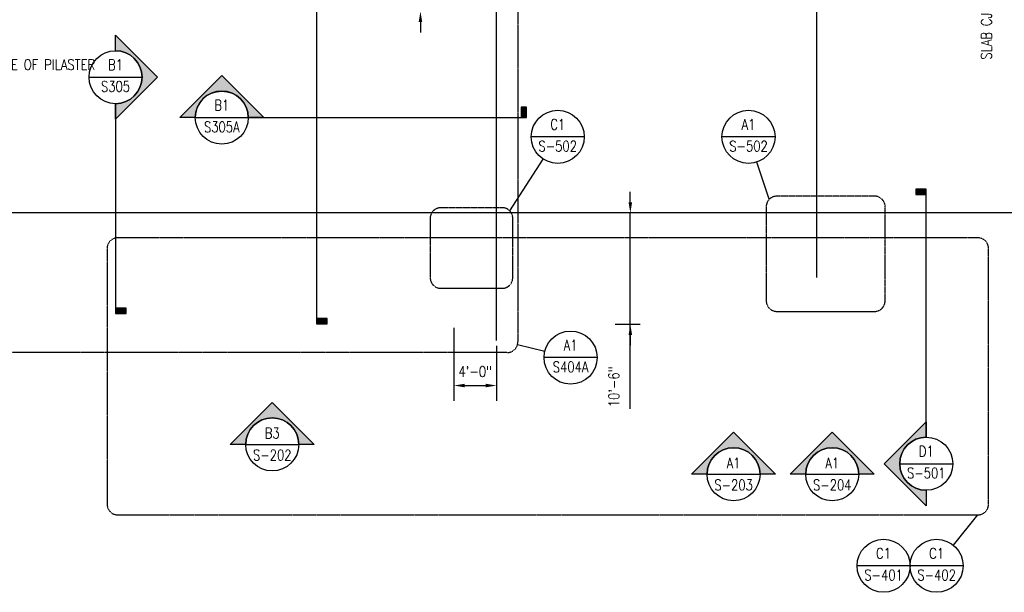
# Model space of a CAD drawing. Header units: inches. Extents: x -19111 to 19111, y -1073 to 833.
# Tile 9 of 59: x -1107 to 6, y -1073 to -426. Entities that reach past the tile are written whole.
import ezdxf
from ezdxf import colors
from ezdxf.entities.mleader import LeaderData, LeaderLine
from ezdxf.enums import TextEntityAlignment as Align
from ezdxf.math import Vec2, Vec3

# ---------------------------------------------------------------- set-up
doc = ezdxf.new("R2010")
doc.units = ezdxf.units.IN
doc.header["$MEASUREMENT"] = 0
for name, pattern in [('CENTER2', [1.125, 0.75, -0.125, 0.125, -0.125]), ('Dash', [0.25, 0.125, -0.125]), ('Dash Dot 3_16_', [0.3125, 0.1875, -0.0625, 0, -0.0625]), ('Grid Line 1_2_', [0.875, 0.5, -0.125, 0.125, -0.125])]:
    doc.linetypes.add(name, pattern=pattern)
for name, color, linetype in [('A-ANNO-SYMB', 2, 'Continuous'), ('G-ANNO-REFR', 2, 'Continuous'), ('G-ANNO-SYMB', 2, 'Continuous'), ('S-ANNO-DIMS', 1, 'Continuous'), ('S-ANNO-NOTE', 2, 'Continuous'), ('S-ANNO-SYMB', 2, 'Continuous'), ('S-ANNO-TEXT', 2, 'Continuous'), ('S-GRID', 1, 'CENTER2')]:
    doc.layers.add(name, color=color, linetype=linetype)
doc.styles.add('AEC_COMN_TITLE', font='romans.shx', dxfattribs={"width": 0.8, "height": 0.1875})
doc.styles.add('Annotative', font='romans.shx', dxfattribs={"width": 0.8, "height": 0.125})
doc.styles.add('Arial', font='romans.shx', dxfattribs={"width": 0.8})
doc.styles.add('ROMANS', font='romans.shx', dxfattribs={"width": 0.8})
doc.dimstyles.new('Annotative', dxfattribs={"dimscale": 0, "dimtxt": 0.125, "dimasz": 0.125, "dimexe": 0.18, "dimexo": 0.0625, "dimgap": 0.09, "dimtad": 1, "dimdec": 3, "dimzin": 3, "dimdsep": 46, "dimlunit": 4, "dimtxsty": 'Annotative', "dimcen": 0.09, "dimclrt": 2, "dimazin": 2, "dimtfac": 1, "dimtdec": 3, "dimtmove": 1, "dimatfit": 0, "dimfxl": 1, "dimtfill": 1, "dimfrac": 2, "dimtolj": 1, "dimtzin": 0, "dimarcsym": 0})

# ---------------------------------------------------------------- blocks, each defined once
blk = doc.blocks.new('*D12')
at = {"layer": 'Defpoints', "color": 0, "transparency": 16777216}
for p in [(-834, -212.7), (-834, -416), (-1117, -699)]:
    blk.add_point(p, dxfattribs=at)
at = {"layer": 'S-ANNO-DIMS', "color": 0, "lineweight": -2, "transparency": 16777216}
for p, q in [((-1117, -693), (-1117, -195.5)), ((-834, -410), (-834, -195.5)), ((-1105, -212.7), (-846, -212.7))]:
    blk.add_line(p, q, dxfattribs=at)
at = {"layer": 'S-ANNO-DIMS', "color": 0, "transparency": 16777216}
for points in [[(-1105, -210.7), (-1105, -214.7), (-1117, -212.7)], [(-846, -210.7), (-846, -214.7), (-834, -212.7)]]:
    blk.add_solid(points, dxfattribs=at)
at = {"layer": 'S-ANNO-DIMS', "color": 2, "lineweight": -3, "transparency": 16777216, "insert": (-975.5, -197), "char_height": 12, "width": 60.165, "attachment_point": 5, "style": 'Annotative', "bg_fill": 3, "box_fill_scale": 1.25, "bg_fill_color": 256, "bg_fill_true_color": 13158600, "bg_fill_transparency": 0}
blk.add_mtext('\\A1;23\'-7"', dxfattribs=at)
blk = doc.blocks.new('*D3')
at = {"layer": 'Defpoints', "color": 0, "transparency": 16777216}
for p in [(-416.7, -644), (-399.5, -644), (-399.5, -770)]:
    blk.add_point(p, dxfattribs=at)
at = {"layer": 'S-ANNO-DIMS', "color": 0, "lineweight": -2, "transparency": 16777216}
for p, q in [((-416.7, -632), (-416.7, -620)), ((-405.5, -644), (-434, -644)), ((-416.7, -770), (-416.7, -644)), ((-416.7, -770), (-416.7, -644)), ((-405.5, -770), (-434, -770)), ((-416.7, -865.5), (-416.7, -770)), ((-416.7, -782), (-416.7, -794))]:
    blk.add_line(p, q, dxfattribs=at)
at = {"layer": 'S-ANNO-DIMS', "color": 0, "transparency": 16777216}
for points in [[(-418.7, -632), (-414.7, -632), (-416.7, -644)], [(-418.7, -782), (-414.7, -782), (-416.7, -770)]]:
    blk.add_solid(points, dxfattribs=at)
at = {"layer": 'S-ANNO-DIMS', "color": 2, "lineweight": -3, "transparency": 16777216, "insert": (-441.3, -863.7), "char_height": 12, "width": 60.165, "attachment_point": 1, "rotation": 90, "line_spacing_factor": 0.983083, "style": 'Annotative', "bg_fill": 3, "box_fill_scale": 1.25, "bg_fill_color": 256, "bg_fill_true_color": 13158600, "bg_fill_transparency": 0}
blk.add_mtext('\\A1;10\'-6"', dxfattribs=at)
blk = doc.blocks.new('*D13')
at = {"layer": 'Defpoints', "color": 0, "transparency": 16777216}
for p in [(-660.8, -344), (-653.9, -344), (-678, -416)]:
    blk.add_point(p, dxfattribs=at)
at = {"layer": 'S-ANNO-DIMS', "color": 0, "lineweight": -2, "transparency": 16777216}
for p, q in [((-653.9, -254.4), (-653.9, -344)), ((-653.9, -332), (-653.9, -320)), ((-654.8, -344), (-636.6, -344)), ((-653.9, -416), (-653.9, -344)), ((-653.9, -416), (-653.9, -344)), ((-672, -416), (-636.6, -416)), ((-653.9, -428), (-653.9, -440))]:
    blk.add_line(p, q, dxfattribs=at)
at = {"layer": 'S-ANNO-DIMS', "color": 0, "transparency": 16777216}
for points in [[(-655.9, -332), (-651.9, -332), (-653.9, -344)], [(-655.9, -428), (-651.9, -428), (-653.9, -416)]]:
    blk.add_solid(points, dxfattribs=at)
at = {"layer": 'S-ANNO-DIMS', "color": 2, "lineweight": -3, "transparency": 16777216, "insert": (-669.6, -282.3), "char_height": 12, "width": 49.311, "attachment_point": 5, "rotation": 90, "style": 'Annotative', "bg_fill": 3, "box_fill_scale": 1.25, "bg_fill_color": 256, "bg_fill_true_color": 13158600, "bg_fill_transparency": 0}
blk.add_mtext('\\A1;6\'-0"', dxfattribs=at)
blk = doc.blocks.new('Detail Callout AEC')
at = {"color": 0, "linetype": 'ByBlock', "lineweight": -3, "transparency": 16777216}
blk.add_line((0.25, 0), (-0.25, 0), dxfattribs=at)
blk.add_circle((0, 0), 0.25, dxfattribs=at)
at = {"color": 0, "linetype": 'ByBlock', "lineweight": -3, "transparency": 16777216, "style": 'AEC_COMN_TITLE'}
for tag, p in [('VIEWNUMBER', (0, 0.0508)), ('SHEETNUMBER', (0, -0.1263))]:
    blk.add_attdef(tag, text='', height=0.0938, dxfattribs=at).set_placement(p, align=Align.CENTER)
blk = doc.blocks.new('*U31')
at = {"lineweight": -3}
h = blk.add_hatch(color=256, dxfattribs=at)
edge = h.paths.add_edge_path()
edge.add_line((1.465, 0), (1.283, 0))
edge.add_line((1.283, 0), (1.778, 0.495))
edge.add_line((1.778, 0.495), (2.273, 0))
edge.add_line((2.273, 0), (2.09, 0))
edge.add_arc((1.778, 0), 0.312, 0, 180)
blk.add_hatch(color=256, dxfattribs=at).paths.add_polyline_path([(5.302, 0), (5.365, 0), (5.365, 0.125), (5.302, 0.125)])
for p, q in [((1.778, 0.495), (1.283, 0)), ((2.273, 0), (1.778, 0.495)), ((1.465, 0), (2.09, 0))]:
    blk.add_line(p, q, dxfattribs=at)
at = {"linetype": 'Continuous', "lineweight": -3}
blk.add_line((2.09, 0), (5.365, 0), dxfattribs=at)
at = {"lineweight": -3, "flags": 128}
blk.add_lwpolyline([(1.465, 0), (1.283, 0), (1.778, 0.495), (2.273, 0), (2.09, 0, 1), (1.465, 0)], format="xyb", close=True, dxfattribs=at)
blk.add_lwpolyline([(5.302, 0), (5.365, 0), (5.365, 0.125), (5.302, 0.125), (5.302, 0)], close=True, dxfattribs=at)
blk.add_lwpolyline([(1.465, 0.016), (1.465, 0.016)], dxfattribs=at)
blk.add_lwpolyline([(1.465, 0.016), (1.465, 0.016)], dxfattribs=at)
at = {"lineweight": -3}
blk.add_circle((1.778, 0), 0.312, dxfattribs=at)
at = {"linetype": 'Continuous', "lineweight": -3, "style": 'Arial'}
blk.add_attdef('X#', text='', height=0.0938, dxfattribs=at).set_placement((1.778, 0.047), align=Align.BOTTOM_CENTER)
blk.add_attdef('X-###', text='', height=0.0938, dxfattribs=at).set_placement((1.778, -0.047), align=Align.TOP_CENTER)
blk = doc.blocks.new('*U24')
at = {"lineweight": -3}
h = blk.add_hatch(color=256, dxfattribs=at)
edge = h.paths.add_edge_path()
edge.add_line((0, 0.312), (0, 0.495))
edge.add_line((0, 0.495), (0.495, 0))
edge.add_line((0.495, 0), (0, -0.495))
edge.add_line((0, -0.495), (0, -0.312))
edge.add_arc((0, 0), 0.312, 270, 450)
blk.add_hatch(color=256, dxfattribs=at).paths.add_polyline_path([(0, -4.861), (0, -4.924), (0.125, -4.924), (0.125, -4.861)])
for p, q in [((0.495, 0), (0, 0.495)), ((-0.312, 0), (0.312, 0)), ((0, -0.495), (0.495, 0))]:
    blk.add_line(p, q, dxfattribs=at)
at = {"linetype": 'Continuous', "lineweight": -3}
blk.add_line((0, -0.312), (0, -4.924), dxfattribs=at)
at = {"lineweight": -3, "flags": 128}
blk.add_lwpolyline([(0, 0.312), (0, 0.495), (0.495, 0), (0, -0.495), (0, -0.312, 1), (0, 0.312)], format="xyb", close=True, dxfattribs=at)
blk.add_lwpolyline([(0.016, 0.312), (0.016, 0.312)], dxfattribs=at)
blk.add_lwpolyline([(0.016, 0.312), (0.016, 0.312)], dxfattribs=at)
blk.add_lwpolyline([(0, -4.861), (0, -4.924), (0.125, -4.924), (0.125, -4.861), (0, -4.861)], close=True, dxfattribs=at)
at = {"lineweight": -3}
blk.add_circle((0, 0), 0.312, dxfattribs=at)
at = {"linetype": 'Continuous', "lineweight": -3, "style": 'Arial'}
blk.add_attdef('X#', text='', height=0.0938, dxfattribs=at).set_placement((0, 0.047), align=Align.BOTTOM_CENTER)
blk.add_attdef('X-###', text='', height=0.0938, dxfattribs=at).set_placement((0, -0.047), align=Align.TOP_CENTER)
blk = doc.blocks.new('*U30')
at = {"lineweight": -3}
h = blk.add_hatch(color=256, dxfattribs=at)
edge = h.paths.add_edge_path()
edge.add_line((-0.312, 0), (-0.495, 0))
edge.add_line((-0.495, 0), (0, 0.495))
edge.add_line((0, 0.495), (0.495, 0))
edge.add_line((0.495, 0), (0.312, 0))
edge.add_arc((0, 0), 0.312, 0, 180)
for p, q in [((0, 0.495), (-0.495, 0)), ((0.495, 0), (0, 0.495)), ((-0.312, 0), (0.312, 0))]:
    blk.add_line(p, q, dxfattribs=at)
at = {"lineweight": -3, "flags": 128}
blk.add_lwpolyline([(-0.312, 0), (-0.495, 0), (0, 0.495), (0.495, 0), (0.312, 0, 1), (-0.312, 0)], format="xyb", close=True, dxfattribs=at)
blk.add_lwpolyline([(-0.312, 0.016), (-0.312, 0.016)], dxfattribs=at)
blk.add_lwpolyline([(-0.312, 0.016), (-0.312, 0.016)], dxfattribs=at)
at = {"lineweight": -3}
blk.add_circle((0, 0), 0.312, dxfattribs=at)
at = {"linetype": 'Continuous', "lineweight": -3, "style": 'Arial'}
blk.add_attdef('X#', text='', height=0.0938, dxfattribs=at).set_placement((0, 0.047), align=Align.BOTTOM_CENTER)
blk.add_attdef('X-###', text='', height=0.0938, dxfattribs=at).set_placement((0, -0.047), align=Align.TOP_CENTER)
blk = doc.blocks.new('*D39')
at = {"layer": 'Defpoints', "color": 0, "transparency": 16777216}
for p in [(-1274.8, -344), (-696.8, -344), (-1283.2, -644)]:
    blk.add_point(p, dxfattribs=at)
at = {"layer": 'S-ANNO-DIMS', "color": 0, "lineweight": -2, "transparency": 16777216}
blk.add_line((-1274.8, -632), (-1274.8, -356), dxfattribs=at)
at = {"layer": 'S-ANNO-DIMS', "color": 0, "transparency": 16777216}
for points in [[(-1276.8, -356), (-1272.8, -356), (-1274.8, -344)], [(-1276.8, -632), (-1272.8, -632), (-1274.8, -644)]]:
    blk.add_solid(points, dxfattribs=at)
at = {"layer": 'S-ANNO-DIMS', "color": 2, "lineweight": -3, "transparency": 16777216, "insert": (-1290.5, -494), "char_height": 12, "width": 60.165, "attachment_point": 5, "rotation": 90, "style": 'Annotative', "bg_fill": 3, "box_fill_scale": 1.25, "bg_fill_color": 256, "bg_fill_true_color": 13158600, "bg_fill_transparency": 0}
blk.add_mtext('\\A1;25\'-0"', dxfattribs=at)
blk = doc.blocks.new('*U45')
at = {"lineweight": -3}
blk.add_hatch(color=256, dxfattribs=at).paths.add_polyline_path([(0, 3.17), (0, 3.233), (-0.125, 3.233), (-0.125, 3.17)])
h = blk.add_hatch(color=256, dxfattribs=at)
edge = h.paths.add_edge_path()
edge.add_line((0, -0.312), (0, -0.495))
edge.add_line((0, -0.495), (-0.495, 0))
edge.add_line((-0.495, 0), (0, 0.495))
edge.add_line((0, 0.495), (0, 0.312))
edge.add_arc((0, 0), 0.312, 90, 270)
at = {"linetype": 'Continuous', "lineweight": -3}
blk.add_line((0, 0.312), (0, 3.233), dxfattribs=at)
at = {"lineweight": -3}
for p, q in [((0, 0.495), (-0.495, 0)), ((-0.495, 0), (0, -0.495)), ((-0.312, 0), (0.312, 0))]:
    blk.add_line(p, q, dxfattribs=at)
at = {"lineweight": -3, "flags": 128}
blk.add_lwpolyline([(0, 3.17), (0, 3.233), (-0.125, 3.233), (-0.125, 3.17), (0, 3.17)], close=True, dxfattribs=at)
blk.add_lwpolyline([(0, -0.312), (0, -0.495), (-0.495, 0), (0, 0.495), (0, 0.312, 1), (0, -0.312)], format="xyb", close=True, dxfattribs=at)
blk.add_lwpolyline([(-0.016, -0.312), (-0.016, -0.312)], dxfattribs=at)
blk.add_lwpolyline([(-0.016, -0.312), (-0.016, -0.312)], dxfattribs=at)
at = {"lineweight": -3}
blk.add_circle((0, 0), 0.312, dxfattribs=at)
at = {"linetype": 'Continuous', "lineweight": -3, "style": 'Arial'}
blk.add_attdef('X#', text='', height=0.0938, dxfattribs=at).set_placement((0, 0.047), align=Align.BOTTOM_CENTER)
blk.add_attdef('X-###', text='', height=0.0938, dxfattribs=at).set_placement((0, -0.047), align=Align.TOP_CENTER)
blk = doc.blocks.new('*U46')
at = {"lineweight": -3}
h = blk.add_hatch(color=256, dxfattribs=at)
edge = h.paths.add_edge_path()
edge.add_line((0, 0.312), (0, 0.495))
edge.add_line((0, 0.495), (0.495, 0))
edge.add_line((0.495, 0), (0, -0.495))
edge.add_line((0, -0.495), (0, -0.312))
edge.add_arc((0, 0), 0.312, 270, 450)
blk.add_hatch(color=256, dxfattribs=at).paths.add_polyline_path([(0, -2.72), (0, -2.782), (0.125, -2.782), (0.125, -2.72)])
for p, q in [((0.495, 0), (0, 0.495)), ((-0.312, 0), (0.312, 0)), ((0, -0.495), (0.495, 0))]:
    blk.add_line(p, q, dxfattribs=at)
at = {"linetype": 'Continuous', "lineweight": -3}
blk.add_line((0, -0.312), (0, -2.782), dxfattribs=at)
at = {"lineweight": -3, "flags": 128}
blk.add_lwpolyline([(0, 0.312), (0, 0.495), (0.495, 0), (0, -0.495), (0, -0.312, 1), (0, 0.312)], format="xyb", close=True, dxfattribs=at)
blk.add_lwpolyline([(0.016, 0.312), (0.016, 0.312)], dxfattribs=at)
blk.add_lwpolyline([(0.016, 0.312), (0.016, 0.312)], dxfattribs=at)
blk.add_lwpolyline([(0, -2.72), (0, -2.782), (0.125, -2.782), (0.125, -2.72), (0, -2.72)], close=True, dxfattribs=at)
at = {"lineweight": -3}
blk.add_circle((0, 0), 0.312, dxfattribs=at)
at = {"linetype": 'Continuous', "lineweight": -3, "style": 'Arial'}
blk.add_attdef('X#', text='', height=0.0938, dxfattribs=at).set_placement((0, 0.047), align=Align.BOTTOM_CENTER)
blk.add_attdef('X-###', text='', height=0.0938, dxfattribs=at).set_placement((0, -0.047), align=Align.TOP_CENTER)
blk = doc.blocks.new('*D51')
at = {"layer": 'Defpoints', "color": 0, "transparency": 16777216}
for p in [(-616, -768.1), (-568, -788.3), (-568, -839.2)]:
    blk.add_point(p, dxfattribs=at)
at = {"layer": 'S-ANNO-DIMS', "color": 0, "lineweight": -2, "transparency": 16777216}
for p, q in [((-616, -774.1), (-616, -856.5)), ((-568, -794.3), (-568, -856.5)), ((-604, -839.2), (-580, -839.2))]:
    blk.add_line(p, q, dxfattribs=at)
at = {"layer": 'S-ANNO-DIMS', "color": 2, "transparency": 16777216, "insert": (-592, -823.4), "char_height": 12, "attachment_point": 5, "style": 'Annotative', "bg_fill": 3, "box_fill_scale": 1.25, "bg_fill_color": 256, "bg_fill_true_color": 13158600, "bg_fill_transparency": 0}
blk.add_mtext('\\A1;4\'-0"', dxfattribs=at)
at = {"layer": 'S-ANNO-DIMS', "color": 0, "transparency": 16777216}
for points in [[(-604, -837.2), (-604, -841.2), (-616, -839.2)], [(-580, -837.2), (-580, -841.2), (-568, -839.2)]]:
    blk.add_solid(points, dxfattribs=at)

msp = doc.modelspace()

# ---------------------------------------------------------------- linework, layer by layer
at = {"layer": 'A-ANNO-SYMB', "lineweight": -3}
for p, q in [((-553.0407, -641.6826), (-515.0766, -583.1891)), ((-259.6156, -628.5994), (-273.655, -586.4848)), ((-544.2256, -792.8211), (-513.3512, -800.446)), ((-51.649, -1019.6884), (-23.8472, -985.3653))]:
    msp.add_line(p, q, dxfattribs=at)
at = {"layer": 'A-ANNO-SYMB', "linetype": 'Dash Dot 3_16_', "lineweight": -3}
for points in [[(-251.1303, -755.4029), (-140.7279, -755.4029, 0.414213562), (-128.7279, -743.4029), (-128.7279, -637.0847, 0.414213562), (-140.7279, -625.0847), (-251.1303, -625.0847, 0.414213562), (-263.1303, -637.0847), (-263.1303, -743.4029, 0.414213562)], [(-630.8879, -729.2349), (-561.526, -729.2349, 0.414213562), (-549.526, -717.2349), (-549.526, -650.1679, 0.414213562), (-561.526, -638.1679), (-630.8879, -638.1679, 0.414213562), (-642.8879, -650.1679), (-642.8879, -717.2349, 0.414213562)]]:
    msp.add_lwpolyline(points, format="xyb", close=True, dxfattribs=at)
at = {"layer": 'S-GRID', "linetype": 'Grid Line 1_2_', "lineweight": -3}
for p, q in [((-205.9843, -717.0876), (-205.9843, 214.7267)), ((-567.9843, -788.3195), (-567.9843, -404.6743)), ((616.0157, -644), (-1328.8097, -644))]:
    msp.add_line(p, q, dxfattribs=at)

# ---------------------------------------------------------------- block references
at = {"layer": 'G-ANNO-REFR', "lineweight": -3}
ref = msp.add_blockref('Detail Callout AEC', (-498.7442, -558.0246), dxfattribs=dict(at, xscale=119.9997600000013, yscale=119.9997600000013, zscale=119.9997600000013))
ref.add_attrib('VIEWNUMBER', 'C1', dxfattribs={"layer": 'S-ANNO-TEXT', "color": 1, "transparency": 16777216, "height": 12, "style": 'ROMANS', "width": 0.8}).set_placement((-498.7442, -553.5246), align=Align.BOTTOM_CENTER)
ref.add_attrib('SHEETNUMBER', 'S-502', dxfattribs={"layer": 'S-ANNO-TEXT', "color": 1, "transparency": 16777216, "height": 12, "style": 'ROMANS', "width": 0.8}).set_placement((-498.7442, -574.5346), align=Align.CENTER)
ref = msp.add_blockref('Detail Callout AEC', (-283.1425, -558.0246), dxfattribs=dict(at, xscale=119.9997600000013, yscale=119.9997600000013, zscale=119.9997600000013))
ref.add_attrib('VIEWNUMBER', 'A1', dxfattribs={"layer": 'S-ANNO-TEXT', "color": 1, "transparency": 16777216, "height": 12, "style": 'ROMANS', "width": 0.8}).set_placement((-283.1425, -553.5246), align=Align.BOTTOM_CENTER)
ref.add_attrib('SHEETNUMBER', 'S-502', dxfattribs={"layer": 'S-ANNO-TEXT', "color": 1, "transparency": 16777216, "height": 12, "style": 'ROMANS', "width": 0.8}).set_placement((-283.1425, -574.5346), align=Align.CENTER)
ref = msp.add_blockref('Detail Callout AEC', (-484.2263, -807.6389), dxfattribs=dict(at, xscale=119.9997600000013, yscale=119.9997600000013, zscale=119.9997600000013))
ref.add_attrib('VIEWNUMBER', 'A1', dxfattribs={"layer": 'S-ANNO-TEXT', "color": 1, "transparency": 16777216, "height": 12, "style": 'ROMANS', "width": 0.8}).set_placement((-484.2263, -803.1389), align=Align.BOTTOM_CENTER)
ref.add_attrib('SHEETNUMBER', 'S404A', dxfattribs={"layer": 'S-ANNO-TEXT', "color": 1, "transparency": 16777216, "height": 12, "style": 'ROMANS', "width": 0.8}).set_placement((-484.2263, -824.1489), align=Align.CENTER)
ref = msp.add_blockref('Detail Callout AEC', (-130.5317, -1043.0002), dxfattribs=dict(at, xscale=119.9997600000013, yscale=119.9997600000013, zscale=119.9997600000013))
ref.add_attrib('VIEWNUMBER', 'C1', dxfattribs={"layer": 'S-ANNO-TEXT', "color": 1, "transparency": 16777216, "height": 12, "style": 'ROMANS', "width": 0.8}).set_placement((-130.5317, -1038.5002), align=Align.BOTTOM_CENTER)
ref.add_attrib('SHEETNUMBER', 'S-401', dxfattribs={"layer": 'S-ANNO-TEXT', "color": 1, "transparency": 16777216, "height": 12, "style": 'ROMANS', "width": 0.8}).set_placement((-130.5317, -1059.5102), align=Align.CENTER)
ref = msp.add_blockref('Detail Callout AEC', (-70.5317, -1043.0002), dxfattribs=dict(at, xscale=119.9997600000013, yscale=119.9997600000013, zscale=119.9997600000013))
ref.add_attrib('VIEWNUMBER', 'C1', dxfattribs={"layer": 'S-ANNO-TEXT', "color": 1, "transparency": 16777216, "height": 12, "style": 'ROMANS', "width": 0.8}).set_placement((-70.5317, -1038.5002), align=Align.BOTTOM_CENTER)
ref.add_attrib('SHEETNUMBER', 'S-402', dxfattribs={"layer": 'S-ANNO-TEXT', "color": 1, "transparency": 16777216, "height": 12, "style": 'ROMANS', "width": 0.8}).set_placement((-70.5317, -1059.5102), align=Align.CENTER)
at = {"layer": 'G-ANNO-SYMB', "lineweight": -3}
ref = msp.add_blockref('*U24', (-771.4683, -296.8448), dxfattribs=dict(at, xscale=96, yscale=96, zscale=96))
ref.add_attrib('X-###', 'S305A', dxfattribs={"layer": 'S-ANNO-SYMB', "color": 1, "linetype": 'Continuous', "lineweight": -2, "height": 12, "style": 'ROMANS', "width": 0.8}).set_placement((-771.4683, -301.3448), align=Align.TOP_CENTER)
ref.add_attrib('X#', 'B3', dxfattribs={"layer": 'S-ANNO-TEXT', "color": 1, "linetype": 'Continuous', "lineweight": -2, "height": 12, "style": 'ROMANS', "width": 0.8}).set_placement((-771.4683, -292.3448), align=Align.BOTTOM_CENTER)
ref = msp.add_blockref('*U45', (-82.2236, -927.6056), dxfattribs=dict(at, xscale=96, yscale=96, zscale=96))
ref.add_attrib('X-###', 'S-501', dxfattribs={"layer": 'S-ANNO-SYMB', "color": 1, "linetype": 'Continuous', "lineweight": -2, "height": 12, "style": 'ROMANS', "width": 0.8}).set_placement((-82.2236, -932.1056), align=Align.TOP_CENTER)
ref.add_attrib('X#', 'D1', dxfattribs={"layer": 'S-ANNO-TEXT', "color": 1, "linetype": 'Continuous', "lineweight": -2, "height": 12, "style": 'ROMANS', "width": 0.8}).set_placement((-82.2236, -923.1056), align=Align.BOTTOM_CENTER)
at = {"layer": 'S-ANNO-SYMB'}
ref = msp.add_blockref('*U30', (-821.357, -905.741), dxfattribs=dict(at, xscale=96, yscale=96, zscale=96))
ref.add_attrib('VIEWNUMBER', 'B3', dxfattribs={"layer": '0', "color": 1, "linetype": 'ByBlock', "lineweight": -2, "transparency": 16777216, "height": 12, "style": 'ROMANS', "width": 0.796875}).set_placement((-821.357, -902.5837), align=Align.BOTTOM_CENTER)
ref.add_attrib('SHEETNUMBER', 'S-202', dxfattribs={"layer": '0', "color": 1, "linetype": 'ByBlock', "lineweight": -2, "transparency": 16777216, "height": 12, "style": 'ROMANS', "width": 0.796875}).set_placement((-821.357, -927.4234), align=Align.BOTTOM_CENTER)
ref = msp.add_blockref('*U30', (-300.0291, -939.5345), dxfattribs=dict(at, xscale=96, yscale=96, zscale=96))
ref.add_attrib('VIEWNUMBER', 'A1', dxfattribs={"layer": '0', "color": 1, "linetype": 'ByBlock', "lineweight": -2, "transparency": 16777216, "height": 12, "style": 'ROMANS', "width": 0.796875}).set_placement((-300.0291, -936.3772), align=Align.BOTTOM_CENTER)
ref.add_attrib('SHEETNUMBER', 'S-203', dxfattribs={"layer": '0', "color": 1, "linetype": 'ByBlock', "lineweight": -2, "transparency": 16777216, "height": 12, "style": 'ROMANS', "width": 0.796875}).set_placement((-300.0291, -961.2169), align=Align.BOTTOM_CENTER)
ref = msp.add_blockref('*U30', (-188.5314, -939.5345), dxfattribs=dict(at, xscale=96, yscale=96, zscale=96))
ref.add_attrib('VIEWNUMBER', 'A1', dxfattribs={"layer": '0', "color": 1, "linetype": 'ByBlock', "lineweight": -2, "transparency": 16777216, "height": 12, "style": 'ROMANS', "width": 0.796875}).set_placement((-188.5314, -936.3772), align=Align.BOTTOM_CENTER)
ref.add_attrib('SHEETNUMBER', 'S-204', dxfattribs={"layer": '0', "color": 1, "linetype": 'ByBlock', "lineweight": -2, "transparency": 16777216, "height": 12, "style": 'ROMANS', "width": 0.796875}).set_placement((-188.5314, -961.2169), align=Align.BOTTOM_CENTER)

# ---------------------------------------------------------------- dimensions: what is measured, and where the dimension line sits
at = {"layer": 'S-ANNO-DIMS', "lineweight": -3}
dim = msp.add_linear_dim(base=(-653.865, -344), p1=(-677.9932, -416), p2=(-660.7955, -344), angle=90, dimstyle='Annotative', override={"dimpost": '\\X'}, dxfattribs=at)
dim.commit()
dim.dimension.update_dxf_attribs({"geometry": '*D13', "text_midpoint": (-635.0303, -282.2513), "dimtype": 160})

# ---------------------------------------------------------------- next in the draw order: dimensions: what is measured, and where the dimension line sits
dim = msp.add_linear_dim(base=(-833.9843, -212.7329), p1=(-1116.9843, -699), p2=(-833.9843, -416), dimstyle='Annotative', override={"dimpost": '\\X'}, dxfattribs=at)
dim.commit()
dim.dimension.update_dxf_attribs({"geometry": '*D12', "text_midpoint": (-975.4843, -196.95)})
dim = msp.add_linear_dim(base=(-416.693, -644), p1=(-399.4836, -770), p2=(-399.4836, -644), angle=90, dimstyle='Annotative', override={"dimpost": '\\X'}, dxfattribs=at)
dim.commit()
dim.dimension.update_dxf_attribs({"geometry": '*D3', "text_midpoint": (-391.6893, -833.5822), "dimtype": 160})

# ---------------------------------------------------------------- next in the draw order: linework, layer by layer
at = {"layer": 'S-ANNO-SYMB', "linetype": 'Dash', "lineweight": -3}
for points in [[(-1127.3303, -789.944), (-1127.3303, -416.6743, -0.414213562), (-1115.3303, -404.6743), (-555.8756, -404.6743, -0.414213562), (-543.8756, -416.6743), (-543.8756, -789.944, -0.414213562), (-555.8756, -801.944), (-1115.3303, -801.944, -0.414213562)], [(-11.8472, -973.3653), (-11.8472, -684.2671, 0.414213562), (-23.8472, -672.2671), (-996.0449, -672.2671, 0.414213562), (-1008.0449, -684.2671), (-1008.0449, -973.3653, 0.414213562), (-996.0449, -985.3653), (-23.8472, -985.3653, 0.414213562)]]:
    msp.add_lwpolyline(points, format="xyb", close=True, dxfattribs=at)

# ---------------------------------------------------------------- next in the draw order: block references
at = {"layer": 'G-ANNO-SYMB', "lineweight": -3}
ref = msp.add_blockref('*U31', (-1049.0849, -536.274), dxfattribs=dict(at, xscale=96, yscale=96, zscale=96))
ref.add_attrib('X-###', 'S305A', dxfattribs={"layer": 'S-ANNO-SYMB', "color": 1, "linetype": 'Continuous', "lineweight": -2, "height": 12, "style": 'ROMANS', "width": 0.8}).set_placement((-878.4101, -540.774), align=Align.TOP_CENTER)
ref.add_attrib('X#', 'B1', dxfattribs={"layer": 'S-ANNO-TEXT', "color": 1, "linetype": 'Continuous', "lineweight": -2, "height": 12, "style": 'ROMANS', "width": 0.8}).set_placement((-878.4101, -531.774), align=Align.BOTTOM_CENTER)

# ---------------------------------------------------------------- next in the draw order: leaders
at = {"layer": 'S-ANNO-NOTE'}
ml = msp.add_multileader_mtext('Standard', dxfattribs=at)
ml.set_content('INDICATES INSIDE FACE OF PILASTER', color=256, style='Annotative')
ml.set_leader_properties(color=1, linetype='ByLayer', lineweight=-1)
ml.build(insert=Vec2(0, 0))
ml.multileader.update_dxf_attribs({"text_right_attachment_type": 3, "dogleg_length": 0.125, "arrow_head_size": 12, "scale": 96})
ctx = ml.context
ctx.base_point, ctx.scale, ctx.char_height, ctx.arrow_head_size, ctx.landing_gap_size, ctx.plane_origin = Vec3(-1265.0885, -476.4156), 96, 12, 12, 8.64, Vec3(-1125.2686, -624.2126)
ctx.right_attachment = 3
notes = []
notes.append((ctx, [(0, (1, 1, 0), (-1146.6656, -516.4156), (-1, 0), 12, [(0, [(-1146.6656, -644)], 0, [])])]))
ctx.mtext.insert, ctx.mtext.width, ctx.mtext.flow_direction = Vec3(-1256.4485, -470.4156), 91.811975, 5
for ctx, leaders in notes:
    for number, flags, end, landing, length, lines in leaders:
        leader = LeaderData()
        leader.index, (leader.has_last_leader_line, leader.has_dogleg_vector, leader.attachment_direction) = number, flags
        leader.last_leader_point, leader.dogleg_vector, leader.dogleg_length = Vec3(end), Vec3(landing), length
        for number, points, colour, breaks in lines:
            line = LeaderLine()
            line.index, line.vertices, line.color, line.breaks = number, Vec3.list(points), colors.encode_raw_color(colour), breaks
            leader.lines.append(line)
        ctx.leaders.append(leader)

# ---------------------------------------------------------------- next in the draw order: texts
at = {"layer": 'S-ANNO-TEXT', "insert": (-20.2729, -470.6957), "char_height": 12, "width": 60.909431, "attachment_point": 1, "rotation": 90, "style": 'Annotative', "bg_fill": 3, "box_fill_scale": 1.5, "bg_fill_color": 256, "bg_fill_transparency": 0}
msp.add_mtext('SLAB CJ', dxfattribs=at)

# ---------------------------------------------------------------- next in the draw order: dimensions: what is measured, and where the dimension line sits
at = {"layer": 'S-ANNO-DIMS', "lineweight": -3}
dim = msp.add_linear_dim(base=(-1274.7625, -344), p1=(-1283.2477, -644), p2=(-696.7955, -344), angle=90, dimstyle='Annotative', override={"dimpost": '\\X', "dimse1": 1, "dimse2": 1}, dxfattribs=at)
dim.commit()
dim.dimension.update_dxf_attribs({"geometry": '*D39', "text_midpoint": (-1290.5453, -494)})
at = {"layer": 'S-ANNO-DIMS'}
dim = msp.add_linear_dim(base=(-567.9843, -839.2026), p1=(-615.9843, -768.054), p2=(-567.9843, -788.3195), dimstyle='Annotative', override={"dimpost": '\\X'}, dxfattribs=at)
dim.commit()
dim.dimension.update_dxf_attribs({"geometry": '*D51', "text_midpoint": (-591.9843, -839.2026), "dimtype": 160})

# ---------------------------------------------------------------- next in the draw order: block references
at = {"layer": 'G-ANNO-SYMB', "lineweight": -3}
ref = msp.add_blockref('*U46', (-998.4807, -490.5502), dxfattribs=dict(at, xscale=96, yscale=96, zscale=96))
ref.add_attrib('X-###', 'S305', dxfattribs={"layer": 'S-ANNO-SYMB', "color": 1, "linetype": 'Continuous', "lineweight": -2, "height": 12, "style": 'ROMANS', "width": 0.8}).set_placement((-998.4807, -495.0502), align=Align.TOP_CENTER)
ref.add_attrib('X#', 'B1', dxfattribs={"layer": 'S-ANNO-TEXT', "color": 1, "linetype": 'Continuous', "lineweight": -2, "height": 12, "style": 'ROMANS', "width": 0.8}).set_placement((-998.4807, -486.0502), align=Align.BOTTOM_CENTER)

doc.saveas('drawing.dxf')
